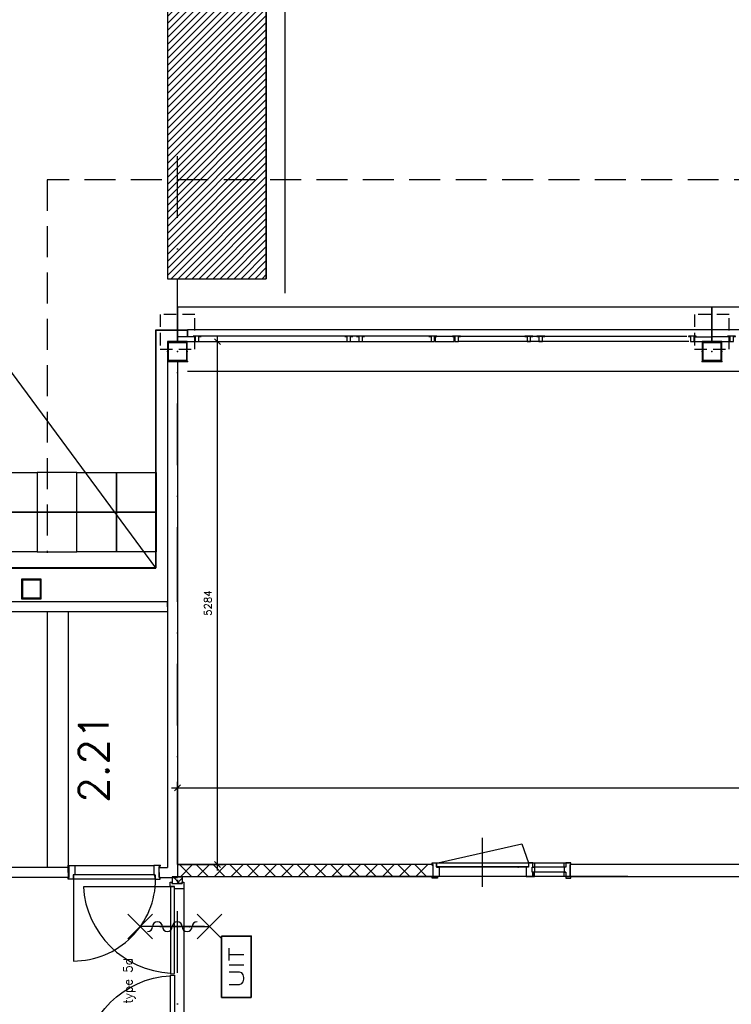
# Model space of a CAD drawing. Extents: x 7198 to 172353, y -998 to 131648.
# Tile 26 of 66: x 47788 to 54978, y 38450 to 48400. Entities that reach past the tile are written whole.
import ezdxf
from ezdxf.enums import TextEntityAlignment as Align

# ---------------------------------------------------------------- set-up
doc = ezdxf.new("R2010")
doc.units = 0
doc.header["$LTSCALE"] = 50
doc.header["$MEASUREMENT"] = 0
doc.header["$PDSIZE"] = -1
for name, pattern in [('DASHDOT', [25, 12.5, -6.25, 0, -6.25]), ('DASHED', [0.75, 0.5, -0.25]), ('HIDDEN', [9.375, 6.25, -3.125])]:
    doc.linetypes.add(name, pattern=pattern)
doc.layers.get('0').update_dxf_attribs({"linetype": 'CONTINUOUS'})
doc.layers.get('DEFPOINTS').update_dxf_attribs({"linetype": 'CONTINUOUS'})
for name, color, linetype in [('_BESTAAND_ONGEWIJZIGD', 8, 'CONTINUOUS'), ('_BRANDCOMPART', 6, 'DASHDOT'), ('_DETAILNUMMERS', 4, 'CONTINUOUS'), ('A--01A1_ACEER', 1, 'CONTINUOUS'), ('A--A22--_F123-', 9, 'CONTINUOUS'), ('A--A28--_F-2--', 7, 'CONTINUOUS'), ('A--L$7A1-_STRAMIEN', 1, 'CONTINUOUS'), ('A--L02-A3-_LOGO', 3, 'CONTINUOUS'), ('A--L21--', 3, 'CONTINUOUS'), ('A--L21A4_BUITENWAND', 4, 'CONTINUOUS'), ('A--L22--_F-2--', 7, 'CONTINUOUS'), ('A--L22--SOLID', 111, 'CONTINUOUS'), ('A--L22A1_BINNENWAND', 1, 'CONTINUOUS'), ('A--L27A1_DAKEN', 1, 'CONTINUOUS'), ('A--L28--', 7, 'CONTINUOUS'), ('A--L28--_F-2--', 7, 'CONTINUOUS'), ('A--L32--', 7, 'CONTINUOUS'), ('A--L32--_F-2--', 7, 'CONTINUOUS'), ('A--L32--_F-23-', 2, 'CONTINUOUS'), ('A--L32--_F123-', 1, 'CONTINUOUS'), ('A--L32--_F123-DRAAIR', 7, 'CONTINUOUS'), ('A--L63--', 7, 'CONTINUOUS'), ('A--L63--_F123-', 7, 'CONTINUOUS'), ('A--L65--', 7, 'CONTINUOUS'), ('A--L65--_F-23-', 7, 'CONTINUOUS'), ('A--L65--_F123-', 7, 'CONTINUOUS'), ('A--T$1A-_F123-_RNR', 4, 'CONTINUOUS'), ('A--T63--_F123-', 1, 'CONTINUOUS'), ('TEKST_KOZIJNMERK', 2, 'CONTINUOUS'), ('X--LR---_CP', 7, 'CONTINUOUS')]:
    doc.layers.add(name, color=color, linetype=linetype)
doc.layers.add('bruto vloeroppervlak', color=3, linetype='CONTINUOUS', plot=False)
doc.styles.add('ALFA-0_25', font='ROMANS')
doc.styles.add('B-01', font='SIMPLEX.SHX', dxfattribs={"width": 0.8, "height": 4.5})
doc.dimstyles.new('STANDARD$0', dxfattribs={"dimscale": 50, "dimtxt": 2.5, "dimasz": 2, "dimexe": 2, "dimexo": 0, "dimgap": 2, "dimtad": 1, "dimdec": 0, "dimzin": 0, "dimdsep": 46, "dimtxsty": 'ALFA-0_25', "dimblk1": 'OBLIQUE', "dimblk2": 'OBLIQUE', "dimsah": 1, "dimcen": -3, "dimdle": 2, "dimclrd": 1, "dimclre": 1, "dimclrt": 2, "dimadec": 0, "dimazin": 0, "dimtfac": 0.666667, "dimtofl": 0, "dimtmove": 2, "dimatfit": 3, "dimldrblk": 'OBLIQUE', "dimfxl": 1, "dimtvp": 0.833333, "dimtolj": 1, "dimtzin": 0, "dimarcsym": 0})

# ---------------------------------------------------------------- blocks, each defined once
blk = doc.blocks.new('DR_830BE')
at = {"layer": '_BESTAAND_ONGEWIJZIGD'}
blk.add_line((67, 0), (865, 0), dxfattribs=at)
for points in [[(0, -9), (0, 0), (67, 0), (67, -93.8), (52, -93.8), (52, -139), (0, -139), (0, -121), (12, -121), (12, -9), (0, -9)], [(932, -9), (932, 0), (865, 0), (865, -93.8), (880, -93.8), (880, -139), (932, -139), (932, -121), (920, -121), (920, -9), (932, -9)]]:
    blk.add_lwpolyline(points, close=True, dxfattribs=at)
at = {"layer": '_BESTAAND_ONGEWIJZIGD', "linetype": 'Continuous'}
blk.add_lwpolyline([(54, -95.6), (54, -135.6), (880.1, -135.6), (877.1, -95.6), (54, -95.6)], close=True, dxfattribs=at)
blk.add_lwpolyline([(54, -135.6), (54, -965.6, 0.414214), (884, -135.6)], format="xyb", dxfattribs=at)
at = {"layer": 'A--L32--_F-23-', "color": 2, "linetype": 'Continuous'}
blk.add_lwpolyline([(54, -95.6), (54, -135.6), (880.1, -135.6), (877.1, -95.6), (54, -95.6)], close=True, dxfattribs=at)
at = {"layer": 'X--LR---_CP', "linetype": 'Continuous'}
blk.add_point((0, 0), dxfattribs=at)
blk.add_point((0, 0), dxfattribs=at)
at = {"layer": 'X--LR---_CP', "color": 1, "linetype": 'Continuous'}
blk.add_point((932, 0), dxfattribs=at)
blk.add_point((932, 0), dxfattribs=at)
blk.add_point((932, 0), dxfattribs=at)
blk = doc.blocks.new('*U920')
at = {"layer": 'A--L21--', "color": 8, "linetype": 'Continuous'}
for points in [[(0, 0), (0, 50), (-809.7, 50), (-809.7, 0)], [(0, 0), (0, -50), (-809.7, -50), (-809.7, 0)]]:
    blk.add_lwpolyline(points, dxfattribs=at)
blk = doc.blocks.new('*U918')
at = {"layer": 'A--L21--', "color": 8, "linetype": 'Continuous'}
for points in [[(0, 0), (0, 50), (-2975, 50), (-2975, 50)], [(0, 0), (0, -50), (-2875, -50), (-2875, -50)]]:
    blk.add_lwpolyline(points, dxfattribs=at)
blk = doc.blocks.new('*U913')
at = {"layer": 'A--L21--', "color": 8, "linetype": 'Continuous'}
for points in [[(-50, 0), (-50, 0), (-50, -2635), (-50, -2635)], [(50, 0), (50, 0), (50, -2735), (50, -2735)]]:
    blk.add_lwpolyline(points, dxfattribs=at)
blk = doc.blocks.new('*U912')
at = {"layer": 'A--L21--', "color": 8, "linetype": 'Continuous'}
for points in [[(0, 0), (-50, 0), (-50, -2479.9), (-50, -2479.9)], [(0, 0), (50, 0), (50, -2479.9), (50, -2479.9)]]:
    blk.add_lwpolyline(points, dxfattribs=at)
blk = doc.blocks.new('*U902')
at = {"layer": 'A--L21--', "color": 8, "linetype": 'Continuous'}
for points in [[(0, 0), (0, 50), (85, 50), (85, 50)], [(0, 0), (0, -50), (185, -50), (185, -50)]]:
    blk.add_lwpolyline(points, dxfattribs=at)
blk = doc.blocks.new('S060204-')
at = {"layer": 'A--L65--_F-23-', "color": 255}
blk.add_circle((0, 0), 0.0123, dxfattribs=at)
at = {"layer": 'A--L65--_F123-', "color": 1, "linetype": 'Continuous'}
for points in [[(-1.25, 6.25), (1.25, 3.75)], [(1.25, 6.25), (-1.25, 3.75)], [(0, 0), (0, 5)]]:
    blk.add_lwpolyline(points, dxfattribs=at)
blk = doc.blocks.new('S060205A')
at = {"layer": 'A--L65--_F-23-', "color": 255}
blk.add_circle((0, -0.0123), 0.0123, dxfattribs=at)
at = {"layer": 'A--L65--_F123-', "color": 1, "linetype": 'Continuous'}
blk.add_lwpolyline([(0, -0.0123), (0, 6.2377)], dxfattribs=at)
for points in [[(-0.5, 5.7377, 0.41), (0, 5.2377)], [(0, 4.2377, 1), (0, 5.2377)], [(0, 4.2377, 1), (0, 3.2377)], [(0, 2.2377, 1), (0, 3.2377)], [(0, 2.2377, 1), (0, 1.2377)], [(0.5, 0.7377, 0.41), (0, 1.2377)]]:
    blk.add_lwpolyline(points, format="xyb", dxfattribs=at)
at = {"layer": 'A--L65--', "xscale": -1}
blk.add_blockref('S060204-', (0, 1.4877), dxfattribs=at)
blk.add_blockref('S060204-', (0, 1.4877), dxfattribs=at)
at = {"layer": 'A--L65--', "rotation": 180}
blk.add_blockref('S060204-', (0, 4.4877), dxfattribs=at)
blk.add_blockref('S060204-', (0, 4.4877), dxfattribs=at)
blk = doc.blocks.new('Q060089-')
at = {"layer": 'A--L63--_F123-', "color": 1, "linetype": 'Continuous'}
blk.add_lwpolyline([(0, 0), (0, 300), (620, 300), (620, 0)], close=True, dxfattribs=at)
at = {"layer": 'X--LR---_CP'}
blk.add_point((620, 0), dxfattribs=at)
blk.add_point((620, 0), dxfattribs=at)
blk.add_point((620, 0), dxfattribs=at)
at = {"layer": 'A--T63--_F123-', "style": 'ALFA-0_25', "width": 1.279785}
blk.add_text('UIT', height=150, dxfattribs=at).set_placement((96.2, 73.1), (507.6, 73.1), align=Align.FIT)
at = {"layer": 'A--L63--_F123-', "linetype": 'Continuous'}
mesh = blk.add_polyface(dxfattribs=at)
corners = [(0, 0), (0, 300), (620, 300), (620, 0)]
mesh.append_faces([[corners[k] for k in face] for face in [(0, 1, 1, 1), (1, 2, 2, 2), (2, 3, 3, 3), (3, 0, 0, 0)]])
mesh.append_faces([[corners[k] for k in face] for face in [(0, 3, 2, 1)]], dxfattribs={"vtx0": -1, "vtx1": -1, "vtx2": -1, "vtx3": -1})
blk = doc.blocks.new('Q020593-')
at = {"layer": 'A--A28--_F-2--', "color": 3, "linetype": 'Continuous'}
for points in [[(-90, 90.1), (-100, -99.9), (-100, 100.1)], [(-90, 90.1), (-100, 100.1), (100, 100.1)], [(100, 100.1), (90, 90.1), (-90, 90.1)], [(100, 100.1), (100, -99.9), (90, 90.1)], [(-90, 90.1), (-90, -89.9), (-100, -99.9)], [(100, -99.9), (90, -89.9), (90, 90.1)], [(100, -99.9), (-100, -99.9), (-90, -89.9)], [(100, -99.9), (-90, -89.9), (90, -89.9)]]:
    blk.add_solid(points, dxfattribs=at)
at = {"layer": 'A--L28--_F-2--', "color": 3, "linetype": 'Continuous'}
blk.add_lwpolyline([(-100, -99.9), (-90, -89.9), (-90, 90.1), (90, 90.1), (90, -89.9), (-90, -89.9), (-100, -99.9), (100, -99.9), (100, 100.1), (-100, 100.1)], close=True, dxfattribs=at)
at = {"layer": 'X--LR---_CP', "color": 4, "linetype": 'Continuous'}
for p in [(-100, 0.1), (0, 0), (100, 0.1)]:
    blk.add_point(p, dxfattribs=at)
blk = doc.blocks.new('type 5d')
at = {"layer": 'A--L32--_F-23-'}
for points in [[(-1861, 51.5), (-1861, 69.5), (-1794, 69.5), (-1794, -24.3), (-1819, -24.3), (-1819, -69.5), (-1861, -69.5), (-1861, -51.5), (-1849, -51.5), (-1849, 51.5), (-1861, 51.5)], [(0, 51.5), (0, 69.5), (-67, 69.5), (-67, -24.3), (-42, -24.3), (-42, -69.5), (0, -69.5), (0, -51.5), (-12, -51.5), (-12, 51.5), (0, 51.5)], [(-1817, -26.1), (-1817, -66.1), (-937, -66.1), (-940, -26.1), (-1817, -26.1)], [(-44, -26.1), (-44, -66.1), (-924, -66.1), (-921, -26.1), (-44, -26.1)]]:
    blk.add_lwpolyline(points, close=True, dxfattribs=at)
at = {"layer": 'A--L32--_F123-', "color": 1}
blk.add_line((-1794, 69.5), (-67, 69.5), dxfattribs=at)
at = {"layer": 'A--L32--_F123-DRAAIR', "color": 1}
for points in [[(-1817, -66.1), (-1817, -946.1, 0.381848), (-944.1, -66.3)], [(-44, -66.1), (-44, -946.1, -0.381848), (-916.9, -66.3)]]:
    blk.add_lwpolyline(points, format="xyb", dxfattribs=at)
blk = doc.blocks.new('A$C786D09E9')
at = {"layer": 'A--L32--_F123-', "color": 1, "rotation": 90}
blk.add_blockref('type 5d', (69.5, 1861), dxfattribs=at)
blk = doc.blocks.new('*U557')
at = {"layer": 'A--A22--_F123-', "linetype": 'Continuous'}
h = blk.add_hatch(dxfattribs=at)
h.set_pattern_fill('ALFAKRS', color=256, scale=120, style=0)
h.set_pattern_definition([(45, (-49379.31, -39736.86), (-84.85281, 84.85281), []), (135, (-49379.31, -39736.86), (-84.85281, -84.85281), [])])
h.paths.add_polyline_path([(0, 0), (50, 0), (50, -66), (0, -66), (-50, -66), (-50, 0)])
at = {"layer": 'A--L22--_F-2--', "color": 2, "linetype": 'Continuous'}
for points in [[(0, 0), (-50, 0), (-50, -66), (0, -66)], [(0, 0), (50, 0), (50, -66), (0, -66)]]:
    blk.add_lwpolyline(points, dxfattribs=at)
blk = doc.blocks.new('A$C2EE40F78')
at = {"layer": '_DETAILNUMMERS', "color": 2}
for points in [[(8, 139), (8, 18), (0, 18), (0, 0), (51, 0), (51, 43), (68, 43), (68, 96), (51, 96), (51, 139)], [(68, 96), (51, 96), (51, 139), (68, 139)], [(384, 139), (367, 139), (367, 96), (384, 96)], [(384, 139), (384, 96), (392, 96), (392, 43), (384, 43), (384, 0), (427, 0), (427, 43), (452, 43), (452, 139)], [(1392, 139), (1392, 18), (1400, 18), (1400, 0), (1357, 0), (1357, 43), (1332, 43), (1332, 139)], [(68, 0), (51, 0), (51, 43), (68, 43)], [(392, 43), (367, 43), (367, 96), (392, 96)], [(384, 0), (367, 0), (367, 43), (384, 43)]]:
    blk.add_lwpolyline(points, close=True, dxfattribs=at)
at = {"layer": 'A--L32--', "color": 1}
for p, q in [((51, 139), (1332, 139)), ((1400, 0), (0, 0)), ((51, 96), (392, 96)), ((51, 43), (392, 43)), ((452, 43), (1332, 43))]:
    blk.add_line(p, q, dxfattribs=at)
for points in [[(0, 139), (51, 139), (51, 157), (0, 157)], [(1400, 139), (1349, 139), (1349, 157), (1400, 157)], [(1357, 40), (1357, 0), (427, 0), (427, 40)]]:
    blk.add_lwpolyline(points, close=True, dxfattribs=at)
at = {"layer": 'A--L32--_F-2--', "color": 1, "linetype": 'Continuous'}
blk.add_lwpolyline([(1343, 0), (496.75, -191.25), (427, 0)], dxfattribs=at)
at = {"layer": 'A--L32--_F123-', "color": 1, "linetype": 'Continuous'}
blk.add_lwpolyline([(892, 243.62), (892, -253.38)], dxfattribs=at)
at = {"layer": 'X--LR---_CP'}
blk.add_point((532, 43), dxfattribs=at)
blk.add_point((532, 43), dxfattribs=at)
blk.add_point((532, 43), dxfattribs=at)
blk = doc.blocks.new('_OBLIQUE')
at = {"color": 0, "linetype": 'ByBlock'}
blk.add_line((-0.5, -0.5), (0.5, 0.5), dxfattribs=at)
blk = doc.blocks.new('*D959')
at = {"layer": 'bruto vloeroppervlak', "color": 1, "lineweight": -2, "transparency": 16777216}
for p, q in [((49382.4, 39862.4), (49382.4, 40697.3)), ((65582.2, 39862.4), (65582.2, 40697.3)), ((49322.4, 40637.3), (65642.2, 40637.3))]:
    blk.add_line(p, q, dxfattribs=at)
at = {"layer": 'DEFPOINTS', "color": 0, "transparency": 16777216}
for p in [(65582.2, 40637.3), (49382.4, 39862.4), (65582.2, 39862.4)]:
    blk.add_point(p, dxfattribs=at)
at = {"layer": 'bruto vloeroppervlak', "color": 1, "lineweight": -2, "transparency": 16777216, "xscale": 60, "yscale": 60, "zscale": 60, "rotation": 180}
blk.add_blockref('_OBLIQUE', (49382.4, 40637.3), dxfattribs=at)
at = {"layer": 'bruto vloeroppervlak', "color": 1, "lineweight": -2, "transparency": 16777216, "xscale": 60, "yscale": 60, "zscale": 60}
blk.add_blockref('_OBLIQUE', (65582.2, 40637.3), dxfattribs=at)
at = {"layer": 'bruto vloeroppervlak', "color": 2, "transparency": 16777216, "insert": (57482.3, 40734.8), "char_height": 75, "attachment_point": 5, "style": 'ALFA-0_25'}
blk.add_mtext('\\A1;16200', dxfattribs=at)
blk = doc.blocks.new('*D960')
at = {"layer": 'bruto vloeroppervlak', "color": 1, "lineweight": -2, "transparency": 16777216}
for p, q in [((49787.3, 39802.4), (49787.3, 45206.8)), ((49382.4, 45146.8), (49847.3, 45146.8)), ((49382.4, 39862.4), (49847.3, 39862.4))]:
    blk.add_line(p, q, dxfattribs=at)
at = {"layer": 'DEFPOINTS', "color": 0, "transparency": 16777216}
for p in [(49382.4, 45146.8), (49787.3, 45146.8), (49382.4, 39862.4)]:
    blk.add_point(p, dxfattribs=at)
at = {"layer": 'bruto vloeroppervlak', "color": 1, "lineweight": -2, "transparency": 16777216, "xscale": 60, "yscale": 60, "zscale": 60}
for p, rotation in [((49787.3, 45146.8), 90), ((49787.3, 39862.4), 270)]:
    blk.add_blockref('_OBLIQUE', p, dxfattribs=dict(at, rotation=rotation))
at = {"layer": 'bruto vloeroppervlak', "color": 2, "transparency": 16777216, "insert": (49689.8, 42504.6), "char_height": 75, "attachment_point": 5, "rotation": 90, "style": 'ALFA-0_25'}
blk.add_mtext('\\A1;5284', dxfattribs=at)

msp = doc.modelspace()

# ---------------------------------------------------------------- hatches: boundary and pattern name
at = {"layer": 'A--L$7A1-_STRAMIEN'}
h = msp.add_hatch(dxfattribs=at)
h.set_pattern_fill('ALFAKRS', color=256, scale=120, style=0)
h.set_pattern_definition([(45, (0, 0), (-84.85281, 84.85281), []), (135, (0, 0), (-84.85281, -84.85281), [])])
h.paths.add_polyline_path([(51965.2, 39862.4), (49382.4, 39862.4), (49382.2, 39742.4), (51965.2, 39742.4)])
at = {"layer": 'A--L02-A3-_LOGO'}
h = msp.add_hatch(dxfattribs=at)
h.set_pattern_fill('ALFALINE', color=1, scale=50, style=0)
h.set_pattern_definition([(45, (0, 0), (-35.35534, 35.35534), [])])
h.paths.add_polyline_path([(41672.8, 92453.4), (41671.1, 91422.1), (49280.1, 89388.2), (49280.1, 45782.7), (50280.1, 45782.7), (50280.1, 90149.5)])

# ---------------------------------------------------------------- linework, layer by layer
at = {"layer": '_BESTAAND_ONGEWIJZIGD'}
for p, q in [((51922.5, 45203.8), (49620.2, 45203.8)), ((52242, 45203.8), (54527.2, 45203.8)), ((49598.2, 45146.8), (51944.5, 45146.8)), ((54549.8, 45146.8), (52220.5, 45146.8))]:
    msp.add_line(p, q, dxfattribs=at)
at = {"layer": '_BESTAAND_ONGEWIJZIGD', "linetype": 'Continuous'}
for p, q in [((48067.2, 42416.9), (48067.2, 39831.9)), ((48277.2, 42416.9), (48277.2, 39831.9))]:
    msp.add_line(p, q, dxfattribs=at)
at = {"layer": '_BESTAAND_ONGEWIJZIGD', "linetype": 'HIDDEN'}
msp.add_lwpolyline([(67037.3, 44220), (67037.3, 46782.5), (48067.3, 46782.5), (48067.3, 43012)], dxfattribs=at)
at = {"layer": '_BESTAAND_ONGEWIJZIGD'}
for points in [[(54607.2, 45146.8), (54782.2, 45146.8), (54782.2, 45496.1), (54607.2, 45496.1), (49557.2, 45496.1), (49382.2, 45496.1), (49382.2, 45146.8), (49556.7, 45146.8)], [(60007.2, 45146.8), (60182.2, 45146.8), (60182.2, 45496.1), (60007.2, 45496.1), (54957.2, 45496.1), (54782.2, 45496.1), (54782.2, 45146.8), (54956.7, 45146.8)], [(46310.2, 42744.9), (46310.2, 42859), (49165.2, 42859), (49165.2, 45263.8), (49479.2, 45263.8), (49479.2, 45196.1)], [(49556.7, 45146.8), (49556.7, 45196.1), (49382.2, 45196.1)], [(54607.7, 45146.8), (54607.7, 45196.1), (54782.2, 45196.1)], [(54956.7, 45146.8), (54956.7, 45196.1), (54782.2, 45196.1)]]:
    msp.add_lwpolyline(points, dxfattribs=at)
at = {"layer": '_BESTAAND_ONGEWIJZIGD', "linetype": 'Continuous'}
for points in [[(49620.2, 45203.8), (49540.2, 45203.8), (49540.2, 45199.8), (49562.2, 45199.8), (49562.2, 45146.8), (49598.2, 45146.8), (49598.2, 45199.8), (49620.2, 45199.8)], [(51152.5, 45203.8), (51072.5, 45203.8), (51072.5, 45199.8), (51094.5, 45199.8), (51094.5, 45146.8), (51130.5, 45146.8), (51130.5, 45199.8), (51152.5, 45199.8)], [(51272.5, 45203.8), (51192.5, 45203.8), (51192.5, 45199.8), (51214.5, 45199.8), (51214.5, 45146.8), (51250.5, 45146.8), (51250.5, 45199.8), (51272.5, 45199.8)], [(52002.5, 45203.8), (51922.5, 45203.8), (51922.5, 45199.8), (51944.5, 45199.8), (51944.5, 45146.8), (51980.5, 45146.8), (51980.5, 45199.8), (52002.5, 45199.8)], [(52242.5, 45203.8), (52162.5, 45203.8), (52162.5, 45199.8), (52184.5, 45199.8), (52184.5, 45146.8), (52220.5, 45146.8), (52220.5, 45199.8), (52242.5, 45199.8)], [(52972.5, 45203.8), (52892.5, 45203.8), (52892.5, 45199.8), (52914.5, 45199.8), (52914.5, 45146.8), (52950.5, 45146.8), (52950.5, 45199.8), (52972.5, 45199.8)], [(53092.5, 45203.8), (53012.5, 45203.8), (53012.5, 45199.8), (53034.5, 45199.8), (53034.5, 45146.8), (53070.5, 45146.8), (53070.5, 45199.8), (53092.5, 45199.8)], [(54624.2, 45203.8), (54544.2, 45203.8), (54544.2, 45199.8), (54566.2, 45199.8), (54566.2, 45146.8), (54602.2, 45146.8), (54602.2, 45199.8), (54624.2, 45199.8)], [(55020.2, 45203.8), (54940.2, 45203.8), (54940.2, 45199.8), (54962.2, 45199.8), (54962.2, 45146.8), (54998.2, 45146.8), (54998.2, 45199.8), (55020.2, 45199.8)], [(47807, 42546.9), (48007, 42546.9), (48007, 42746.9), (47807, 42746.9)], [(47807, 42546.9), (48007, 42546.9), (48007, 42746.9), (47807, 42746.9)], [(47817, 42556.9), (47997, 42556.9), (47997, 42736.9), (47817, 42736.9)], [(47817, 42556.9), (47997, 42556.9), (47997, 42736.9), (47817, 42736.9)]]:
    msp.add_lwpolyline(points, close=True, dxfattribs=at)
at = {"layer": '_BESTAAND_ONGEWIJZIGD'}
msp.add_lwpolyline([(52177.7, 45197.3), (51986.2, 45197.3), (51986.2, 45146.8), (52177.7, 45146.8)], close=True, dxfattribs=at)
at = {"layer": '_BRANDCOMPART'}
msp.add_line((49382.2, 42646.9), (49382, 47489.6), dxfattribs=at)
msp.add_lwpolyline([(44314, 31359), (44314, 37516.9), (49382, 37516.9), (49382.2, 42646.9)], dxfattribs=at)
at = {"layer": 'A--L$7A1-_STRAMIEN'}
msp.add_line((53931.4, 39741.4), (50952.7, 39741.4), dxfattribs=at)
at = {"layer": 'A--L21--'}
for p, q in [((52942, 44846.8), (49482.2, 44846.8)), ((60281.9, 44846.8), (52942, 44846.8))]:
    msp.add_line(p, q, dxfattribs=at)
at = {"layer": 'A--L21--', "linetype": 'Continuous'}
msp.add_lwpolyline([(46307.2, 42744.9), (46307.2, 42862), (49162.2, 42862), (49162.2, 45266.8), (49482.2, 45266.8), (49482.2, 45196.1)], dxfattribs=at)
at = {"layer": 'A--L21--', "color": 2, "linetype": 'Continuous'}
for points in [[(51965.2, 39862.4), (49382.4, 39862.4), (49382.2, 39742.4), (51965.2, 39742.4)], [(53349.2, 39741.4), (61395.2, 39741.4), (61395.2, 39861.4), (53349.2, 39861.4)]]:
    msp.add_lwpolyline(points, close=True, dxfattribs=at)
at = {"layer": 'A--L21A4_BUITENWAND', "linetype": 'Continuous'}
msp.add_line((50468.1, 90301.5), (50468.1, 45636.2), dxfattribs=at)
at = {"layer": 'A--L21A4_BUITENWAND', "color": 2, "linetype": 'Continuous'}
msp.add_line((50280.1, 90149.5), (50280.1, 45782.7), dxfattribs=at)
at = {"layer": 'A--L22--SOLID'}
for p in [(49382, 45201.1), (54781.7, 45201.1), (54782, 45201.1), (54782.5, 45201.1)]:
    msp.add_point(p, dxfattribs=at)
at = {"layer": 'A--L22A1_BINNENWAND'}
for points in [[(47966.1, 43823.5), (47966.1, 43423.5), (47566.1, 43423.5), (47566.1, 43823.5)], [(47966.1, 43823.5), (47966.1, 43423.5), (48366.1, 43423.5), (48366.1, 43823.5)], [(48766.1, 43823.5), (48766.1, 43423.5), (48366.1, 43423.5), (48366.1, 43823.5)], [(49166.1, 43823.5), (49166.1, 43423.5), (48766.1, 43423.5), (48766.1, 43823.5)], [(47966.1, 43423.5), (47966.1, 43023.5), (47566.1, 43023.5), (47566.1, 43423.5)], [(47966.1, 43423.5), (47966.1, 43023.5), (48366.1, 43023.5), (48366.1, 43423.5)], [(48766.1, 43423.5), (48766.1, 43023.5), (48366.1, 43023.5), (48366.1, 43423.5)], [(49166.1, 43423.5), (49166.1, 43023.5), (48766.1, 43023.5), (48766.1, 43423.5)]]:
    msp.add_lwpolyline(points, close=True, dxfattribs=at)
at = {"layer": 'A--L27A1_DAKEN'}
msp.add_line((49165.2, 42862), (45468.1, 47862), dxfattribs=at)
msp.add_lwpolyline([(41672.8, 92453.4), (41671.1, 91422.1), (49280.1, 89388.2), (49280.1, 45782.7), (50280.1, 45782.7), (50280.1, 90149.5)], close=True, dxfattribs=at)
at = {"layer": 'A--L28--', "color": 1, "linetype": 'DASHED', "ltscale": 5}
for points in [[(49207, 45071.9), (49557, 45071.9), (49557, 45421.9), (49207, 45421.9)], [(54607, 45071.9), (54957, 45071.9), (54957, 45421.9), (54607, 45421.9)]]:
    msp.add_lwpolyline(points, close=True, dxfattribs=at)
at = {"layer": 'bruto vloeroppervlak'}
msp.add_lwpolyline([(65802.2, 45266.8), (49482.2, 45266.8), (49165.2, 45263.8), (49162.2, 42862), (46307.2, 42862), (46307.2, 42799), (40320.2, 42799), (40320.2, 41171.9), (40257.2, 41171.9), (40257.2, 40948.2), (40457, 40948.2), (40457, 39951.9), (40177.2, 39952.2), (40177.2, 39956.9), (37015, 39956.9)], dxfattribs=at)
at = {"layer": 'X--LR---_CP', "color": 1, "linetype": 'Continuous'}
for p in [(49482.2, 44946.8), (49482.2, 44946.8), (54882.2, 44946.8), (54882.2, 44946.8)]:
    msp.add_point(p, dxfattribs=at)
at = {"layer": 'X--LR---_CP', "linetype": 'Continuous'}
msp.add_point((54682.2, 44946.8), dxfattribs=at)

# ---------------------------------------------------------------- block references
at = {"layer": 'A--01A1_ACEER', "linetype": 'Continuous', "rotation": 180}
msp.add_blockref('A$C786D09E9', (49447.3, 39682.9), dxfattribs=at)
at = {"layer": 'A--L21--', "linetype": 'Continuous'}
for name, p in [('*U912', (49332.2, 44946.8)), ('*U918', (49282.2, 42466.9)), ('*U913', (49332.2, 42466.9)), ('*U920', (48277.2, 39781.9)), ('*U902', (49197.2, 39781.9)), ('*U557', (49379.3, 39736.9))]:
    msp.add_blockref(name, p, dxfattribs=at)
at = {"layer": 'A--L28--', "rotation": 180}
for p in [(49382, 45046.9), (54782, 45046.9)]:
    msp.add_blockref('Q020593-', p, dxfattribs=at)
at = {"layer": 'A--L32--', "color": 1, "rotation": 180}
msp.add_blockref('A$C2EE40F78', (53357.2, 39880.4), dxfattribs=at)
at = {"layer": 'A--L32--'}
msp.add_blockref('DR_830BE', (48277.2, 39852.9), dxfattribs=at)
at = {"layer": 'A--L63--', "linetype": 'Continuous', "rotation": 90}
msp.add_blockref('Q060089-', (50126.1, 38518.7), dxfattribs=at)
at = {"layer": 'A--L65--', "xscale": 100, "yscale": 100, "zscale": 2, "rotation": 89.99999999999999}
msp.add_blockref('S060205A', (49653.9, 39235.2), dxfattribs=at)

# ---------------------------------------------------------------- texts
at = {"layer": 'A--T$1A-_F123-_RNR', "style": 'ALFA-0_25'}
msp.add_text('2.21', height=300, rotation=90, dxfattribs=at).set_placement((48687.1, 40487.8))
at = {"layer": 'TEKST_KOZIJNMERK', "style": 'B-01'}
msp.add_text('type 5d', height=90, rotation=90, dxfattribs=at).set_placement((48927, 38455.7))

# ---------------------------------------------------------------- dimensions: what is measured, and where the dimension line sits
at = {"layer": 'bruto vloeroppervlak'}
for p2, distance, picture, middle in [((49382.4, 45146.8), -404.9, '*D960', (49689.8, 42504.6)), ((65582.2, 39862.4), 774.9, '*D959', (57482.3, 40734.8))]:
    dim = msp.add_aligned_dim(p1=(49382.4, 39862.4), p2=p2, distance=distance, dimstyle='STANDARD$0', override={"dimscale": 30}, dxfattribs=at)
    dim.commit()
    dim.dimension.update_dxf_attribs({"geometry": picture, "text_midpoint": middle})

doc.saveas('drawing.dxf')
